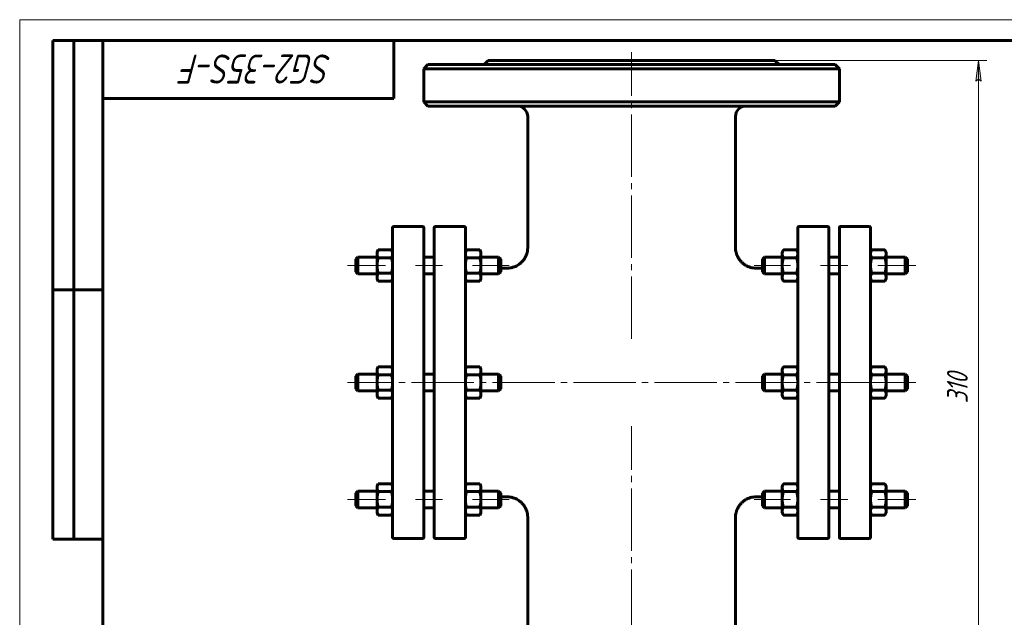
# Model space of a CAD drawing. Header units: millimetres. Extents: x 0 to 420, y -3 to 297.
# Tile 4 of 5: x 0 to 237, y 153 to 297. Entities that reach past the tile are written whole.
import ezdxf

# ---------------------------------------------------------------- set-up
doc = ezdxf.new("R2010")
doc.units = ezdxf.units.MM
for name, pattern in [('K5LT_AXLED', [19.5, 15, -1.5, 1.5, -1.5]), ('K5LT_BASIC', [0]), ('K5LT_THIN', [0])]:
    doc.linetypes.add(name, pattern=pattern)
doc.layers.add('Системный слой', color=7, linetype='Continuous')
doc.layers.add('Системный слой (1)', color=7, linetype='Continuous', true_color=0x6c6c6c)
doc.styles.add('KDIMTEXTSTYLE', font='GOST_AU.SHX', dxfattribs={"width": 0.96, "oblique": 15, "height": 5})
doc.styles.add('KTEXTSTYLE', font='GOST_AU.SHX', dxfattribs={"width": 0.96, "height": 5})
doc.dimstyles.new('KDIMSTYLE (0.50)', dxfattribs={"dimtxt": 5, "dimasz": 1, "dimexe": 2, "dimexo": 0, "dimgap": 1, "dimtad": 1, "dimlfac": 2, "dimtxsty": 'KDIMTEXTSTYLE', "dimsah": 1, "dimcen": 0, "dimdle": 1, "dimadec": 0, "dimazin": 0, "dimtfac": 0.667, "dimtmove": 0, "dimatfit": 3, "dimfxl": 1, "dimtvp": 1, "dimtolj": 1, "dimtzin": 0, "dimarcsym": 0})

# ---------------------------------------------------------------- blocks, each defined once
blk = doc.blocks.new('U0')
at = {"layer": 'Системный слой (1)', "linetype": 'K5LT_BASIC', "lineweight": 60}
for p, q in [((115.75, 182.2), (117.25, 182.2)), ((177.25, 182.2), (178.75, 182.2))]:
    blk.add_line(p, q, dxfattribs=at)
blk = doc.blocks.new('U1')
at = {"layer": 'Системный слой (1)', "linetype": 'K5LT_BASIC', "lineweight": 60}
for p, q in [((115.75, 237.2), (117.25, 237.2)), ((177.25, 237.2), (178.75, 237.2))]:
    blk.add_line(p, q, dxfattribs=at)
blk = doc.blocks.new('D0')
at = {"layer": 'Системный слой (1)'}
for points in [[(231.4, 282.2), (230.75, 287.2), (230.09, 282.2), (230.75, 282.7)], [(230.75, 132.2), (231.4, 137.2), (230.75, 136.7), (230.09, 137.2)]]:
    blk.add_hatch(color=256, dxfattribs=at).paths.add_polyline_path(points)
at = {"layer": 'Системный слой (1)', "linetype": 'K5LT_THIN', "lineweight": 18}
for p, q in [((147.25, 287.2), (232.75, 287.2)), ((230.09, 282.2), (230.75, 287.2)), ((230.75, 287.2), (231.4, 282.2)), ((230.75, 282.7), (230.09, 282.2)), ((231.4, 282.2), (230.75, 282.7)), ((230.75, 132.2), (230.09, 137.2)), ((230.09, 137.2), (230.75, 136.7)), ((230.75, 136.7), (231.4, 137.2)), ((231.4, 137.2), (230.75, 132.2)), ((147.25, 132.2), (232.75, 132.2))]:
    blk.add_line(p, q, dxfattribs=at)
blk.add_wipeout([(229.75, 204.69), (222.36, 204.69), (222.36, 214.31), (229.75, 214.31)]).dxf.layer = 'Системный слой (1)'
blk.add_line((230.75, 287.2), (230.75, 132.2), dxfattribs=at)
at = {"layer": 'Системный слой (1)', "insert": (223.16, 204.69), "char_height": 5, "attachment_point": 1, "rotation": 90, "style": 'KTEXTSTYLE'}
blk.add_mtext('\\H5.0;\\W1.000;\\Q15;\\Q15;\\W0.960;310', dxfattribs=at)
blk = doc.blocks.new('KDIMARROW_01')
at = {"layer": 'Системный слой'}
blk.add_hatch(color=0, dxfattribs=at).paths.add_polyline_path([(-5, -0.66), (0, 0), (-5, 0.66), (-4.5, 0)])
at = {"layer": 'Системный слой', "color": 0, "linetype": 'K5LT_THIN', "lineweight": 18}
for p, q in [((-4.5, 0), (-5, 0.66)), ((-5, 0.66), (0, 0)), ((0, 0), (-5, -0.66)), ((-5, -0.66), (-4.5, 0))]:
    blk.add_line(p, q, dxfattribs=at)
at = {"layer": 'Системный слой (1)', "color": 0, "linetype": 'K5LT_THIN', "lineweight": 18}
blk.add_line((327.87, 209.7), (327.37, 209.7), dxfattribs=at)
blk = doc.blocks.new('U65')
at = {"linetype": 'K5LT_THIN', "lineweight": 18}
for p, q in [((0, 0), (0, 297)), ((0, 297), (420, 297))]:
    blk.add_line(p, q, dxfattribs=at)
at = {"linetype": 'K5LT_BASIC', "lineweight": 60}
for p, q in [((8, 172), (8, 292)), ((20, 292), (8, 292)), ((13, 172), (13, 292)), ((20, 5), (20, 292)), ((20, 292), (415, 292)), ((90, 292), (90, 278)), ((90, 278), (20, 278)), ((20, 232), (8, 232)), ((20, 172), (8, 172))]:
    blk.add_line(p, q, dxfattribs=at)
at = {"insert": (75.17, 281.64), "char_height": 7, "attachment_point": 1, "rotation": 180, "style": 'KTEXTSTYLE'}
blk.add_mtext('\\H5.0;\\W1.000;\\Q15;\\Q15;\\W0.960;\\H7.00;SG2-35S-F', dxfattribs=at)

msp = doc.modelspace()

# ---------------------------------------------------------------- linework, layer by layer
at = {"layer": 'Системный слой (1)', "linetype": 'K5LT_BASIC', "lineweight": 60}
for p, q in [((112.7515, 287.2041), (111.7515, 286.2041)), ((112.7515, 287.2041), (181.7515, 287.2041)), ((181.7515, 287.2041), (182.7515, 286.2041)), ((98.2515, 286.2041), (97.2515, 285.2041)), ((97.2515, 277.2041), (97.2515, 285.2041)), ((97.2515, 285.2041), (197.2515, 285.2041)), ((98.2515, 286.2041), (196.2515, 286.2041)), ((196.2515, 286.2041), (197.2515, 285.2041)), ((197.2515, 277.2041), (197.2515, 285.2041)), ((98.2515, 276.2041), (97.2515, 277.2041)), ((197.2515, 277.2041), (97.2515, 277.2041)), ((98.2515, 276.2041), (196.2515, 276.2041)), ((196.2515, 276.2041), (197.2515, 277.2041)), ((122.2523, 242.2031), (122.2515, 273.7041)), ((172.2506, 242.2031), (172.2515, 273.7041)), ((89.7515, 172.4541), (89.7515, 246.9541)), ((90.0015, 247.2041), (97.0015, 247.2041)), ((97.2515, 246.9541), (97.2515, 172.4541)), ((99.7515, 172.4541), (99.7515, 246.9541)), ((107.0015, 247.2041), (100.0015, 247.2041)), ((107.2515, 246.9541), (107.2515, 172.4541)), ((187.2515, 246.9541), (187.2515, 172.4541)), ((194.5015, 247.2041), (187.5015, 247.2041)), ((194.7515, 172.4541), (194.7515, 246.9541)), ((197.2515, 246.9541), (197.2515, 172.4541)), ((197.5015, 247.2041), (204.5015, 247.2041)), ((204.7515, 172.4541), (204.7515, 246.9541)), ((80.8765, 239.3499), (81.3765, 239.8499)), ((80.8765, 236.3499), (80.8765, 239.3499)), ((81.3765, 239.8499), (81.3765, 235.8499)), ((81.3765, 239.8499), (86.0015, 239.8499)), ((86.0015, 241.0999), (86.2917, 241.6027)), ((86.0015, 240.6645), (86.0015, 241.0999)), ((86.0015, 237.8499), (86.0015, 240.6645)), ((86.2917, 241.6027), (89.4612, 241.6027)), ((86.2917, 239.7263), (89.4612, 239.7263)), ((89.7515, 241.0999), (89.4612, 241.6027)), ((97.2515, 239.8499), (99.7515, 239.8499)), ((107.2515, 241.0999), (107.5417, 241.6027)), ((107.5417, 241.6027), (110.7112, 241.6027)), ((107.5417, 239.7263), (110.7112, 239.7263)), ((111.0015, 241.0999), (110.7112, 241.6027)), ((111.0015, 241.0999), (111.0015, 240.6645)), ((111.0015, 240.6645), (111.0015, 237.8499)), ((111.0015, 239.8499), (115.2515, 239.8499)), ((115.7515, 239.3499), (115.2515, 239.8499)), ((115.2515, 235.8499), (115.2515, 239.8499)), ((115.7515, 239.3499), (115.7515, 236.3499)), ((178.7515, 239.3499), (179.2515, 239.8499)), ((178.7515, 239.3499), (178.7515, 236.3499)), ((179.2515, 235.8499), (179.2515, 239.8499)), ((179.2515, 239.8499), (183.5015, 239.8499)), ((183.5015, 241.0999), (183.7917, 241.6027)), ((183.5015, 240.6645), (183.5015, 241.0999)), ((183.5015, 237.8499), (183.5015, 240.6645)), ((183.7917, 241.6027), (186.9612, 241.6027)), ((183.7917, 239.7263), (186.9612, 239.7263)), ((187.2515, 241.0999), (186.9612, 241.6027)), ((194.7515, 239.8499), (197.2515, 239.8499)), ((204.7515, 241.0999), (205.0417, 241.6027)), ((205.0417, 241.6027), (208.2112, 241.6027)), ((205.0417, 239.7263), (208.2112, 239.7263)), ((208.5015, 241.0999), (208.2112, 241.6027)), ((208.5015, 241.0999), (208.5015, 240.6645)), ((208.5015, 240.6645), (208.5015, 237.8499)), ((208.5015, 239.8499), (213.1265, 239.8499)), ((213.1265, 239.8499), (213.1265, 235.8499)), ((213.6265, 239.3499), (213.1265, 239.8499)), ((213.6265, 236.3499), (213.6265, 239.3499)), ((86.0015, 235.0353), (86.0015, 237.8499)), ((111.0015, 237.8499), (111.0015, 235.0353)), ((117.2524, 237.2033), (117.2525, 237.2032)), ((177.2505, 237.2033), (177.2505, 237.2032)), ((183.5015, 235.0353), (183.5015, 237.8499)), ((208.5015, 237.8499), (208.5015, 235.0353)), ((80.8765, 236.3499), (81.3765, 235.8499)), ((81.3765, 235.8499), (86.0015, 235.8499)), ((86.0015, 234.5999), (86.0015, 235.0353)), ((86.0015, 234.5999), (86.2917, 234.0971)), ((86.2917, 235.9735), (89.4612, 235.9735)), ((89.7515, 234.5999), (89.4612, 234.0971)), ((97.2515, 235.8499), (99.7515, 235.8499)), ((107.2515, 234.5999), (107.5417, 234.0971)), ((107.5417, 235.9735), (110.7112, 235.9735)), ((111.0015, 234.5999), (110.7112, 234.0971)), ((111.0015, 235.8499), (115.2515, 235.8499)), ((111.0015, 235.0353), (111.0015, 234.5999)), ((115.7515, 236.3499), (115.2515, 235.8499)), ((178.7515, 236.3499), (179.2515, 235.8499)), ((179.2515, 235.8499), (183.5015, 235.8499)), ((183.5015, 234.5999), (183.5015, 235.0353)), ((183.5015, 234.5999), (183.7917, 234.0971)), ((183.7917, 235.9735), (186.9612, 235.9735)), ((187.2515, 234.5999), (186.9612, 234.0971)), ((194.7515, 235.8499), (197.2515, 235.8499)), ((204.7515, 234.5999), (205.0417, 234.0971)), ((205.0417, 235.9735), (208.2112, 235.9735)), ((208.5015, 234.5999), (208.2112, 234.0971)), ((208.5015, 235.8499), (213.1265, 235.8499)), ((208.5015, 235.0353), (208.5015, 234.5999)), ((213.6265, 236.3499), (213.1265, 235.8499)), ((86.2917, 234.0971), (89.4612, 234.0971)), ((107.5417, 234.0971), (110.7112, 234.0971)), ((183.7917, 234.0971), (186.9612, 234.0971)), ((205.0417, 234.0971), (208.2112, 234.0971)), ((86.0015, 212.9541), (86.2917, 213.4568)), ((86.2917, 213.4568), (89.4612, 213.4568)), ((89.7515, 212.9541), (89.4612, 213.4568)), ((107.2515, 212.9541), (107.5417, 213.4568)), ((107.5417, 213.4568), (110.7112, 213.4568)), ((111.0015, 212.9541), (110.7112, 213.4568)), ((183.5015, 212.9541), (183.7917, 213.4568)), ((183.7917, 213.4568), (186.9612, 213.4568)), ((187.2515, 212.9541), (186.9612, 213.4568)), ((204.7515, 212.9541), (205.0417, 213.4568)), ((205.0417, 213.4568), (208.2112, 213.4568)), ((208.5015, 212.9541), (208.2112, 213.4568)), ((80.8765, 211.2041), (81.3765, 211.7041)), ((80.8765, 208.2041), (80.8765, 211.2041)), ((81.3765, 211.7041), (81.3765, 207.7041)), ((81.3765, 211.7041), (86.0015, 211.7041)), ((86.0015, 212.5187), (86.0015, 212.9541)), ((86.0015, 209.7041), (86.0015, 212.5187)), ((86.2917, 211.5805), (89.4612, 211.5805)), ((97.2515, 211.7041), (99.7515, 211.7041)), ((107.5417, 211.5805), (110.7112, 211.5805)), ((111.0015, 212.9541), (111.0015, 212.5187)), ((111.0015, 212.5187), (111.0015, 209.7041)), ((111.0015, 211.7041), (115.2515, 211.7041)), ((115.2515, 207.7041), (115.2515, 211.7041)), ((115.7515, 211.2041), (115.2515, 211.7041)), ((115.7515, 211.2041), (115.7515, 208.2041)), ((178.7515, 211.2041), (179.2515, 211.7041)), ((178.7515, 211.2041), (178.7515, 208.2041)), ((179.2515, 207.7041), (179.2515, 211.7041)), ((179.2515, 211.7041), (183.5015, 211.7041)), ((183.5015, 212.5187), (183.5015, 212.9541)), ((183.5015, 209.7041), (183.5015, 212.5187)), ((183.7917, 211.5805), (186.9612, 211.5805)), ((194.7515, 211.7041), (197.2515, 211.7041)), ((205.0417, 211.5805), (208.2112, 211.5805)), ((208.5015, 212.9541), (208.5015, 212.5187)), ((208.5015, 212.5187), (208.5015, 209.7041)), ((208.5015, 211.7041), (213.1265, 211.7041)), ((213.6265, 211.2041), (213.1265, 211.7041)), ((213.1265, 211.7041), (213.1265, 207.7041)), ((213.6265, 208.2041), (213.6265, 211.2041)), ((86.0015, 206.8895), (86.0015, 209.7041)), ((111.0015, 209.7041), (111.0015, 206.8895)), ((183.5015, 206.8895), (183.5015, 209.7041)), ((208.5015, 209.7041), (208.5015, 206.8895)), ((80.8765, 208.2041), (81.3765, 207.7041)), ((81.3765, 207.7041), (86.0015, 207.7041)), ((86.0015, 206.4541), (86.0015, 206.8895)), ((86.0015, 206.4541), (86.2917, 205.9513)), ((86.2917, 207.8277), (89.4612, 207.8277)), ((89.7515, 206.4541), (89.4612, 205.9513)), ((97.2515, 207.7041), (99.7515, 207.7041)), ((107.2515, 206.4541), (107.5417, 205.9513)), ((107.5417, 207.8277), (110.7112, 207.8277)), ((111.0015, 206.4541), (110.7112, 205.9513)), ((111.0015, 207.7041), (115.2515, 207.7041)), ((111.0015, 206.8895), (111.0015, 206.4541)), ((115.7515, 208.2041), (115.2515, 207.7041)), ((178.7515, 208.2041), (179.2515, 207.7041)), ((179.2515, 207.7041), (183.5015, 207.7041)), ((183.5015, 206.4541), (183.5015, 206.8895)), ((183.5015, 206.4541), (183.7917, 205.9513)), ((183.7917, 207.8277), (186.9612, 207.8277)), ((187.2515, 206.4541), (186.9612, 205.9513)), ((194.7515, 207.7041), (197.2515, 207.7041)), ((204.7515, 206.4541), (205.0417, 205.9513)), ((205.0417, 207.8277), (208.2112, 207.8277)), ((208.5015, 206.4541), (208.2112, 205.9513)), ((208.5015, 207.7041), (213.1265, 207.7041)), ((208.5015, 206.8895), (208.5015, 206.4541)), ((213.6265, 208.2041), (213.1265, 207.7041)), ((86.2917, 205.9513), (89.4612, 205.9513)), ((107.5417, 205.9513), (110.7112, 205.9513)), ((183.7917, 205.9513), (186.9612, 205.9513)), ((205.0417, 205.9513), (208.2112, 205.9513)), ((86.0015, 184.8082), (86.2917, 185.311)), ((86.2917, 185.311), (89.4612, 185.311)), ((89.7515, 184.8082), (89.4612, 185.311)), ((107.2515, 184.8082), (107.5417, 185.311)), ((107.5417, 185.311), (110.7112, 185.311)), ((111.0015, 184.8082), (110.7112, 185.311)), ((183.5015, 184.8082), (183.7917, 185.311)), ((183.7917, 185.311), (186.9612, 185.311)), ((187.2515, 184.8082), (186.9612, 185.311)), ((204.7515, 184.8082), (205.0417, 185.311)), ((205.0417, 185.311), (208.2112, 185.311)), ((208.5015, 184.8082), (208.2112, 185.311)), ((80.8765, 183.0582), (81.3765, 183.5582)), ((80.8765, 180.0582), (80.8765, 183.0582)), ((81.3765, 183.5582), (86.0015, 183.5582)), ((81.3765, 183.5582), (81.3765, 179.5582)), ((86.0015, 184.3728), (86.0015, 184.8082)), ((86.0015, 181.5582), (86.0015, 184.3728)), ((86.2917, 183.4346), (89.4612, 183.4346)), ((97.2515, 183.5582), (99.7515, 183.5582)), ((107.5417, 183.4346), (110.7112, 183.4346)), ((111.0015, 184.8082), (111.0015, 184.3728)), ((111.0015, 184.3728), (111.0015, 181.5582)), ((111.0015, 183.5582), (115.2515, 183.5582)), ((115.7515, 183.0582), (115.2515, 183.5582)), ((115.2515, 179.5582), (115.2515, 183.5582)), ((115.7515, 183.0582), (115.7515, 180.0582)), ((178.7515, 183.0582), (179.2515, 183.5582)), ((178.7515, 183.0582), (178.7515, 180.0582)), ((179.2515, 183.5582), (183.5015, 183.5582)), ((179.2515, 179.5582), (179.2515, 183.5582)), ((183.5015, 184.3728), (183.5015, 184.8082)), ((183.5015, 181.5582), (183.5015, 184.3728)), ((183.7917, 183.4346), (186.9612, 183.4346)), ((194.7515, 183.5582), (197.2515, 183.5582)), ((205.0417, 183.4346), (208.2112, 183.4346)), ((208.5015, 184.8082), (208.5015, 184.3728)), ((208.5015, 184.3728), (208.5015, 181.5582)), ((208.5015, 183.5582), (213.1265, 183.5582)), ((213.1265, 183.5582), (213.1265, 179.5582)), ((213.6265, 183.0582), (213.1265, 183.5582)), ((213.6265, 180.0582), (213.6265, 183.0582)), ((86.0015, 178.7437), (86.0015, 181.5582)), ((111.0015, 181.5582), (111.0015, 178.7437)), ((183.5015, 178.7437), (183.5015, 181.5582)), ((208.5015, 181.5582), (208.5015, 178.7437)), ((80.8765, 180.0582), (81.3765, 179.5582)), ((81.3765, 179.5582), (86.0015, 179.5582)), ((86.0015, 178.3082), (86.0015, 178.7437)), ((86.0015, 178.3082), (86.2917, 177.8055)), ((86.2917, 179.6819), (89.4612, 179.6819)), ((86.2917, 177.8055), (89.4612, 177.8055)), ((89.7515, 178.3082), (89.4612, 177.8055)), ((97.2515, 179.5582), (99.7515, 179.5582)), ((107.2515, 178.3082), (107.5417, 177.8055)), ((107.5417, 179.6819), (110.7112, 179.6819)), ((107.5417, 177.8055), (110.7112, 177.8055)), ((111.0015, 178.3082), (110.7112, 177.8055)), ((111.0015, 179.5582), (115.2515, 179.5582)), ((111.0015, 178.7437), (111.0015, 178.3082)), ((115.7515, 180.0582), (115.2515, 179.5582)), ((178.7515, 180.0582), (179.2515, 179.5582)), ((179.2515, 179.5582), (183.5015, 179.5582)), ((183.5015, 178.3082), (183.5015, 178.7437)), ((183.5015, 178.3082), (183.7917, 177.8055)), ((183.7917, 179.6819), (186.9612, 179.6819)), ((183.7917, 177.8055), (186.9612, 177.8055)), ((187.2515, 178.3082), (186.9612, 177.8055)), ((194.7515, 179.5582), (197.2515, 179.5582)), ((204.7515, 178.3082), (205.0417, 177.8055)), ((205.0417, 179.6819), (208.2112, 179.6819)), ((205.0417, 177.8055), (208.2112, 177.8055)), ((208.5015, 178.3082), (208.2112, 177.8055)), ((208.5015, 179.5582), (213.1265, 179.5582)), ((208.5015, 178.7437), (208.5015, 178.3082)), ((213.6265, 180.0582), (213.1265, 179.5582)), ((122.2508, 177.2034), (122.2508, 177.2034)), ((122.2515, 145.7041), (122.2515, 177.2034)), ((172.2515, 145.7041), (172.2521, 177.2034)), ((172.2521, 177.2034), (172.2521, 177.2034)), ((90.0015, 172.2041), (97.0015, 172.2041)), ((107.0015, 172.2041), (100.0015, 172.2041)), ((194.5015, 172.2041), (187.5015, 172.2041)), ((197.5015, 172.2041), (204.5015, 172.2041))]:
    msp.add_line(p, q, dxfattribs=at)
at = {"layer": 'Системный слой (1)', "linetype": 'K5LT_AXLED', "lineweight": 18}
for p, q in [((88.0015, 237.8499), (78.8765, 237.8499)), ((101.7515, 237.8499), (95.2515, 237.8499)), ((117.7515, 237.8499), (109.0015, 237.8499)), ((88.0015, 209.7041), (78.8765, 209.7041)), ((88.0015, 181.5582), (78.8765, 181.5582)), ((101.7515, 181.5582), (95.2515, 181.5582)), ((117.7515, 181.5582), (109.0015, 181.5582))]:
    msp.add_line(p, q, dxfattribs=at)
at = {"layer": 'Системный слой (1)', "linetype": 'K5LT_BASIC', "lineweight": 60}
for centre, radius, start, end in [((119.7515, 273.7041), 2.5, 0, 90), ((174.7515, 273.7041), 2.5, 90, 180), ((90.0015, 246.9541), 0.25, 90, 180), ((97.0015, 246.9541), 0.25, 0, 90), ((100.0015, 246.9541), 0.25, 90, 180), ((107.0015, 246.9541), 0.25, 0, 90), ((187.5015, 246.9541), 0.25, 90, 180), ((194.5015, 246.9541), 0.25, 0, 90), ((197.5015, 246.9541), 0.25, 90, 180), ((204.5015, 246.9541), 0.25, 0, 90), ((90.0015, 172.4541), 0.25, 180, 270), ((97.0015, 172.4541), 0.25, 270, 0), ((100.0015, 172.4541), 0.25, 180, 270), ((107.0015, 172.4541), 0.25, 270, 0), ((187.5015, 172.4541), 0.25, 180, 270), ((194.5015, 172.4541), 0.25, 270, 0), ((197.5015, 172.4541), 0.25, 180, 270), ((204.5015, 172.4541), 0.25, 270, 0)]:
    msp.add_arc(centre, radius, start, end, dxfattribs=at)
for points, knots in [([(122.2523, 242.2031), (122.2523, 242.2023), (122.2523, 242.2013), (122.2523, 242.1992), (122.2523, 242.1978), (122.2523, 242.194), (122.2523, 242.1915), (122.2522, 242.1842), (122.2522, 242.1794), (122.2521, 242.165), (122.252, 242.1556), (122.2517, 242.1273), (122.2514, 242.1085), (122.2501, 242.0524), (122.2488, 242.0151), (122.2437, 241.9041), (122.2386, 241.8303), (122.2186, 241.6109), (122.1989, 241.4656), (122.1341, 241.1064), (122.0812, 240.8939), (121.9484, 240.4776), (121.8684, 240.2738), (121.6836, 239.8813), (121.5791, 239.6924), (121.3507, 239.3357), (121.2275, 239.1673), (120.9547, 238.8389), (120.8041, 238.6798), (120.486, 238.3856), (120.3187, 238.2501), (119.9725, 238.0055), (119.794, 237.8957), (119.4122, 237.6924), (119.2081, 237.6005), (118.7876, 237.4434), (118.5711, 237.3784), (118.1333, 237.2784), (117.9121, 237.2431), (117.5443, 237.2099), (117.3984, 237.2032), (117.2524, 237.2033)], [0, 0, 0, 0, 0.00668351, 0.00668351, 0.01737713, 0.01737713, 0.03742768, 0.03742768, 0.07619205, 0.07619205, 0.15238411, 0.15238411, 0.30343151, 0.30343151, 0.60285291, 0.60285291, 1.19634892, 1.19634892, 2.37264735, 2.37264735, 4.12582652, 4.12582652, 5.87888331, 5.87888331, 7.60671123, 7.60671123, 9.27772249, 9.27772249, 11.03168767, 11.03168767, 12.75477335, 12.75477335, 14.43299318, 14.43299318, 16.22529494, 16.22529494, 18.03500101, 18.03500101, 19.82803108, 19.82803108, 20.99966584, 20.99966584, 20.99966584, 20.99966584]), ([(172.2506, 242.2031), (172.2506, 242.2018), (172.2506, 242.1998), (172.2506, 242.1965), (172.2507, 242.1945), (172.2507, 242.1888), (172.2507, 242.1852), (172.2507, 242.1745), (172.2508, 242.1675), (172.251, 242.1469), (172.2511, 242.1333), (172.2518, 242.093), (172.2525, 242.0664), (172.2551, 241.9879), (172.2577, 241.936), (172.2676, 241.7832), (172.2773, 241.6824), (172.3148, 241.3865), (172.3511, 241.1923), (172.4516, 240.7885), (172.5183, 240.5795), (172.6776, 240.1743), (172.77, 239.9778), (172.9795, 239.599), (173.0964, 239.4166), (173.3543, 239.0658), (173.4957, 238.8976), (173.7976, 238.5829), (173.958, 238.4361), (174.2925, 238.1688), (174.466, 238.0477), (174.8314, 237.8257), (175.0236, 237.7254), (175.4271, 237.5464), (175.6388, 237.4688), (176.0706, 237.3423), (176.2908, 237.2933), (176.7571, 237.2223), (177.0037, 237.2032), (177.2505, 237.2033)], [0, 0, 0, 0, 0.01069362, 0.01069362, 0.02673404, 0.02673404, 0.05614148, 0.05614148, 0.11228296, 0.11228296, 0.22189252, 0.22189252, 0.43576483, 0.43576483, 0.85281587, 0.85281587, 1.66553091, 1.66553091, 3.24818725, 3.24818725, 5.00439631, 5.00439631, 6.74243533, 6.74243533, 8.4772216, 8.4772216, 10.23608458, 10.23608458, 11.97669436, 11.97669436, 13.67139447, 13.67139447, 15.40722937, 15.40722937, 17.21287852, 17.21287852, 19.01767576, 19.01767576, 20.99832914, 20.99832914, 20.99832914, 20.99832914]), ([(122.2508, 177.2034), (122.2508, 177.2042), (122.2508, 177.2052), (122.2508, 177.2073), (122.2508, 177.2087), (122.2508, 177.2125), (122.2508, 177.215), (122.2507, 177.2223), (122.2507, 177.2272), (122.2506, 177.2415), (122.2506, 177.251), (122.2502, 177.2793), (122.2499, 177.2981), (122.2486, 177.3542), (122.2473, 177.3914), (122.2423, 177.5025), (122.2372, 177.5763), (122.2174, 177.7958), (122.1977, 177.9412), (122.1331, 178.2998), (122.0805, 178.5117), (121.9483, 178.9271), (121.8686, 179.1304), (121.6846, 179.5223), (121.5805, 179.7109), (121.3538, 180.0659), (121.232, 180.2331), (120.9612, 180.5606), (120.811, 180.7199), (120.4938, 181.0146), (120.327, 181.1504), (119.9819, 181.3952), (119.8041, 181.5051), (119.4239, 181.7088), (119.2206, 181.801), (118.8017, 181.9588), (118.5859, 182.0242), (118.1496, 182.1253), (117.929, 182.1612), (117.5555, 182.1963), (117.4031, 182.2035), (117.2506, 182.2035)], [0, 0, 0, 0, 0.00668412, 0.00668412, 0.01737871, 0.01737871, 0.03743107, 0.03743107, 0.07619896, 0.07619896, 0.15239793, 0.15239793, 0.30345903, 0.30345903, 0.6029076, 0.6029076, 1.19645744, 1.19645744, 2.37286257, 2.37286257, 4.12086348, 4.12086348, 5.86938393, 5.86938393, 7.59345153, 7.59345153, 9.24931799, 9.24931799, 11.00200721, 11.00200721, 12.72326213, 12.72326213, 14.39659511, 14.39659511, 16.18351903, 16.18351903, 17.98802085, 17.98802085, 19.77639477, 19.77639477, 20.99966588, 20.99966588, 20.99966588, 20.99966588]), ([(172.2521, 177.2034), (172.2521, 177.2047), (172.2521, 177.2067), (172.2522, 177.21), (172.2522, 177.212), (172.2522, 177.2177), (172.2522, 177.2213), (172.2522, 177.232), (172.2523, 177.239), (172.2524, 177.2596), (172.2526, 177.2733), (172.2533, 177.3135), (172.254, 177.3402), (172.2566, 177.4187), (172.2591, 177.4706), (172.269, 177.6234), (172.2786, 177.7243), (172.316, 178.0203), (172.3523, 178.2145), (172.4524, 178.6178), (172.5189, 178.8263), (172.6775, 179.2307), (172.7696, 179.4268), (172.9783, 179.8051), (173.0948, 179.9872), (173.352, 180.3378), (173.493, 180.5059), (173.7943, 180.8207), (173.9544, 180.9676), (174.2883, 181.235), (174.4614, 181.3561), (174.824, 181.5769), (175.0136, 181.6763), (175.4136, 181.855), (175.6245, 181.933), (176.0548, 182.0605), (176.2743, 182.1101), (176.7461, 182.1836), (176.9991, 182.2036), (177.2523, 182.2035)], [0, 0, 0, 0, 0.01069459, 0.01069459, 0.02673646, 0.02673646, 0.05614657, 0.05614657, 0.11229314, 0.11229314, 0.22191264, 0.22191264, 0.43580435, 0.43580435, 0.85289322, 0.85289322, 1.66568197, 1.66568197, 3.24848188, 3.24848188, 4.99979132, 4.99979132, 6.73371825, 6.73371825, 8.46507853, 8.46507853, 10.22150736, 10.22150736, 11.96073287, 11.96073287, 13.65248304, 13.65248304, 15.3665309, 15.3665309, 17.16684387, 17.16684387, 18.96674295, 18.96674295, 20.99832906, 20.99832906, 20.99832906, 20.99832906])]:
    msp.add_open_spline(points, degree=3, knots=knots, dxfattribs=at)
for points in [[(86.2917, 241.6027), (86.0015, 241.0999), (86.0015, 240.6645)], [(86.0015, 240.6645), (86.0015, 240.2291), (86.2917, 239.7263)], [(86.2917, 239.7263), (86.0015, 238.7207), (86.0015, 237.8499)], [(89.7515, 240.6645), (89.7515, 241.0999), (89.4612, 241.6027)], [(89.4612, 239.7263), (89.7515, 240.2291), (89.7515, 240.6645)], [(89.7515, 237.8499), (89.7515, 238.7207), (89.4612, 239.7263)], [(107.5417, 241.6027), (107.2515, 241.0999), (107.2515, 240.6645)], [(107.2515, 240.6645), (107.2515, 240.2291), (107.5417, 239.7263)], [(107.5417, 239.7263), (107.2515, 238.7207), (107.2515, 237.8499)], [(111.0015, 240.6645), (111.0015, 241.0999), (110.7112, 241.6027)], [(110.7112, 239.7263), (111.0015, 240.2291), (111.0015, 240.6645)], [(111.0015, 237.8499), (111.0015, 238.7207), (110.7112, 239.7263)], [(183.7917, 241.6027), (183.5015, 241.0999), (183.5015, 240.6645)], [(183.5015, 240.6645), (183.5015, 240.2291), (183.7917, 239.7263)], [(183.7917, 239.7263), (183.5015, 238.7207), (183.5015, 237.8499)], [(187.2515, 240.6645), (187.2515, 241.0999), (186.9612, 241.6027)], [(186.9612, 239.7263), (187.2515, 240.2291), (187.2515, 240.6645)], [(187.2515, 237.8499), (187.2515, 238.7207), (186.9612, 239.7263)], [(205.0417, 241.6027), (204.7515, 241.0999), (204.7515, 240.6645)], [(204.7515, 240.6645), (204.7515, 240.2291), (205.0417, 239.7263)], [(205.0417, 239.7263), (204.7515, 238.7207), (204.7515, 237.8499)], [(208.5015, 240.6645), (208.5015, 241.0999), (208.2112, 241.6027)], [(208.2112, 239.7263), (208.5015, 240.2291), (208.5015, 240.6645)], [(208.5015, 237.8499), (208.5015, 238.7207), (208.2112, 239.7263)], [(86.0015, 237.8499), (86.0015, 236.9791), (86.2917, 235.9735)], [(89.4612, 235.9735), (89.7515, 236.9791), (89.7515, 237.8499)], [(107.2515, 237.8499), (107.2515, 236.9791), (107.5417, 235.9735)], [(110.7112, 235.9735), (111.0015, 236.9791), (111.0015, 237.8499)], [(183.5015, 237.8499), (183.5015, 236.9791), (183.7917, 235.9735)], [(186.9612, 235.9735), (187.2515, 236.9791), (187.2515, 237.8499)], [(204.7515, 237.8499), (204.7515, 236.9791), (205.0417, 235.9735)], [(208.2112, 235.9735), (208.5015, 236.9791), (208.5015, 237.8499)], [(86.2917, 235.9735), (86.0015, 235.4707), (86.0015, 235.0353)], [(86.0015, 235.0353), (86.0015, 234.5999), (86.2917, 234.0971)], [(89.7515, 235.0353), (89.7515, 235.4707), (89.4612, 235.9735)], [(89.4612, 234.0971), (89.7515, 234.5999), (89.7515, 235.0353)], [(107.5417, 235.9735), (107.2515, 235.4707), (107.2515, 235.0353)], [(107.2515, 235.0353), (107.2515, 234.5999), (107.5417, 234.0971)], [(111.0015, 235.0353), (111.0015, 235.4707), (110.7112, 235.9735)], [(110.7112, 234.0971), (111.0015, 234.5999), (111.0015, 235.0353)], [(183.7917, 235.9735), (183.5015, 235.4707), (183.5015, 235.0353)], [(183.5015, 235.0353), (183.5015, 234.5999), (183.7917, 234.0971)], [(187.2515, 235.0353), (187.2515, 235.4707), (186.9612, 235.9735)], [(186.9612, 234.0971), (187.2515, 234.5999), (187.2515, 235.0353)], [(205.0417, 235.9735), (204.7515, 235.4707), (204.7515, 235.0353)], [(204.7515, 235.0353), (204.7515, 234.5999), (205.0417, 234.0971)], [(208.5015, 235.0353), (208.5015, 235.4707), (208.2112, 235.9735)], [(208.2112, 234.0971), (208.5015, 234.5999), (208.5015, 235.0353)], [(86.2917, 213.4568), (86.0015, 212.9541), (86.0015, 212.5187)], [(89.7515, 212.5187), (89.7515, 212.9541), (89.4612, 213.4568)], [(107.5417, 213.4568), (107.2515, 212.9541), (107.2515, 212.5187)], [(111.0015, 212.5187), (111.0015, 212.9541), (110.7112, 213.4568)], [(183.7917, 213.4568), (183.5015, 212.9541), (183.5015, 212.5187)], [(187.2515, 212.5187), (187.2515, 212.9541), (186.9612, 213.4568)], [(205.0417, 213.4568), (204.7515, 212.9541), (204.7515, 212.5187)], [(208.5015, 212.5187), (208.5015, 212.9541), (208.2112, 213.4568)], [(86.0015, 212.5187), (86.0015, 212.0832), (86.2917, 211.5805)], [(86.2917, 211.5805), (86.0015, 210.5749), (86.0015, 209.7041)], [(89.4612, 211.5805), (89.7515, 212.0832), (89.7515, 212.5187)], [(89.7515, 209.7041), (89.7515, 210.5749), (89.4612, 211.5805)], [(107.2515, 212.5187), (107.2515, 212.0832), (107.5417, 211.5805)], [(107.5417, 211.5805), (107.2515, 210.5749), (107.2515, 209.7041)], [(110.7112, 211.5805), (111.0015, 212.0832), (111.0015, 212.5187)], [(111.0015, 209.7041), (111.0015, 210.5749), (110.7112, 211.5805)], [(183.5015, 212.5187), (183.5015, 212.0832), (183.7917, 211.5805)], [(183.7917, 211.5805), (183.5015, 210.5749), (183.5015, 209.7041)], [(186.9612, 211.5805), (187.2515, 212.0832), (187.2515, 212.5187)], [(187.2515, 209.7041), (187.2515, 210.5749), (186.9612, 211.5805)], [(204.7515, 212.5187), (204.7515, 212.0832), (205.0417, 211.5805)], [(205.0417, 211.5805), (204.7515, 210.5749), (204.7515, 209.7041)], [(208.2112, 211.5805), (208.5015, 212.0832), (208.5015, 212.5187)], [(208.5015, 209.7041), (208.5015, 210.5749), (208.2112, 211.5805)], [(86.0015, 209.7041), (86.0015, 208.8332), (86.2917, 207.8277)], [(89.4612, 207.8277), (89.7515, 208.8332), (89.7515, 209.7041)], [(107.2515, 209.7041), (107.2515, 208.8332), (107.5417, 207.8277)], [(110.7112, 207.8277), (111.0015, 208.8332), (111.0015, 209.7041)], [(183.5015, 209.7041), (183.5015, 208.8332), (183.7917, 207.8277)], [(186.9612, 207.8277), (187.2515, 208.8332), (187.2515, 209.7041)], [(204.7515, 209.7041), (204.7515, 208.8332), (205.0417, 207.8277)], [(208.2112, 207.8277), (208.5015, 208.8332), (208.5015, 209.7041)], [(86.2917, 207.8277), (86.0015, 207.3249), (86.0015, 206.8895)], [(86.0015, 206.8895), (86.0015, 206.4541), (86.2917, 205.9513)], [(89.7515, 206.8895), (89.7515, 207.3249), (89.4612, 207.8277)], [(89.4612, 205.9513), (89.7515, 206.4541), (89.7515, 206.8895)], [(107.5417, 207.8277), (107.2515, 207.3249), (107.2515, 206.8895)], [(107.2515, 206.8895), (107.2515, 206.4541), (107.5417, 205.9513)], [(111.0015, 206.8895), (111.0015, 207.3249), (110.7112, 207.8277)], [(110.7112, 205.9513), (111.0015, 206.4541), (111.0015, 206.8895)], [(183.7917, 207.8277), (183.5015, 207.3249), (183.5015, 206.8895)], [(183.5015, 206.8895), (183.5015, 206.4541), (183.7917, 205.9513)], [(187.2515, 206.8895), (187.2515, 207.3249), (186.9612, 207.8277)], [(186.9612, 205.9513), (187.2515, 206.4541), (187.2515, 206.8895)], [(205.0417, 207.8277), (204.7515, 207.3249), (204.7515, 206.8895)], [(204.7515, 206.8895), (204.7515, 206.4541), (205.0417, 205.9513)], [(208.5015, 206.8895), (208.5015, 207.3249), (208.2112, 207.8277)], [(208.2112, 205.9513), (208.5015, 206.4541), (208.5015, 206.8895)], [(86.2917, 185.311), (86.0015, 184.8082), (86.0015, 184.3728)], [(89.7515, 184.3728), (89.7515, 184.8082), (89.4612, 185.311)], [(107.5417, 185.311), (107.2515, 184.8082), (107.2515, 184.3728)], [(111.0015, 184.3728), (111.0015, 184.8082), (110.7112, 185.311)], [(183.7917, 185.311), (183.5015, 184.8082), (183.5015, 184.3728)], [(187.2515, 184.3728), (187.2515, 184.8082), (186.9612, 185.311)], [(205.0417, 185.311), (204.7515, 184.8082), (204.7515, 184.3728)], [(208.5015, 184.3728), (208.5015, 184.8082), (208.2112, 185.311)], [(86.0015, 184.3728), (86.0015, 183.9374), (86.2917, 183.4346)], [(86.2917, 183.4346), (86.0015, 182.4291), (86.0015, 181.5582)], [(89.4612, 183.4346), (89.7515, 183.9374), (89.7515, 184.3728)], [(89.7515, 181.5582), (89.7515, 182.4291), (89.4612, 183.4346)], [(107.2515, 184.3728), (107.2515, 183.9374), (107.5417, 183.4346)], [(107.5417, 183.4346), (107.2515, 182.4291), (107.2515, 181.5582)], [(110.7112, 183.4346), (111.0015, 183.9374), (111.0015, 184.3728)], [(111.0015, 181.5582), (111.0015, 182.4291), (110.7112, 183.4346)], [(183.5015, 184.3728), (183.5015, 183.9374), (183.7917, 183.4346)], [(183.7917, 183.4346), (183.5015, 182.4291), (183.5015, 181.5582)], [(186.9612, 183.4346), (187.2515, 183.9374), (187.2515, 184.3728)], [(187.2515, 181.5582), (187.2515, 182.4291), (186.9612, 183.4346)], [(204.7515, 184.3728), (204.7515, 183.9374), (205.0417, 183.4346)], [(205.0417, 183.4346), (204.7515, 182.4291), (204.7515, 181.5582)], [(208.2112, 183.4346), (208.5015, 183.9374), (208.5015, 184.3728)], [(208.5015, 181.5582), (208.5015, 182.4291), (208.2112, 183.4346)], [(86.0015, 181.5582), (86.0015, 180.6874), (86.2917, 179.6819)], [(89.4612, 179.6819), (89.7515, 180.6874), (89.7515, 181.5582)], [(107.2515, 181.5582), (107.2515, 180.6874), (107.5417, 179.6819)], [(110.7112, 179.6819), (111.0015, 180.6874), (111.0015, 181.5582)], [(183.5015, 181.5582), (183.5015, 180.6874), (183.7917, 179.6819)], [(186.9612, 179.6819), (187.2515, 180.6874), (187.2515, 181.5582)], [(204.7515, 181.5582), (204.7515, 180.6874), (205.0417, 179.6819)], [(208.2112, 179.6819), (208.5015, 180.6874), (208.5015, 181.5582)], [(86.2917, 179.6819), (86.0015, 179.1791), (86.0015, 178.7437)], [(86.0015, 178.7437), (86.0015, 178.3082), (86.2917, 177.8055)], [(89.7515, 178.7437), (89.7515, 179.1791), (89.4612, 179.6819)], [(89.4612, 177.8055), (89.7515, 178.3082), (89.7515, 178.7437)], [(107.5417, 179.6819), (107.2515, 179.1791), (107.2515, 178.7437)], [(107.2515, 178.7437), (107.2515, 178.3082), (107.5417, 177.8055)], [(111.0015, 178.7437), (111.0015, 179.1791), (110.7112, 179.6819)], [(110.7112, 177.8055), (111.0015, 178.3082), (111.0015, 178.7437)], [(183.7917, 179.6819), (183.5015, 179.1791), (183.5015, 178.7437)], [(183.5015, 178.7437), (183.5015, 178.3082), (183.7917, 177.8055)], [(187.2515, 178.7437), (187.2515, 179.1791), (186.9612, 179.6819)], [(186.9612, 177.8055), (187.2515, 178.3082), (187.2515, 178.7437)], [(205.0417, 179.6819), (204.7515, 179.1791), (204.7515, 178.7437)], [(204.7515, 178.7437), (204.7515, 178.3082), (205.0417, 177.8055)], [(208.5015, 178.7437), (208.5015, 179.1791), (208.2112, 179.6819)], [(208.2112, 177.8055), (208.5015, 178.3082), (208.5015, 178.7437)]]:
    msp.add_rational_spline(points, [1, 1.0379548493, 1], degree=2, dxfattribs=at)

# ---------------------------------------------------------------- block references
at = {"layer": 'Системный слой (1)'}
for name in ['U1', 'U0']:
    msp.add_blockref(name, (0, 0), dxfattribs=at)

# ---------------------------------------------------------------- next in the draw order: dimensions: what is measured, and where the dimension line sits
dim = msp.add_linear_dim(base=(230.7466, 287.2041), p1=(147.2515, 132.2041), p2=(147.2515, 287.2041), angle=90, dimstyle='KDIMSTYLE (0.50)', override={"dimexo": 0, "dimpost": '\\H5.0;\\W0.960;\\Q15;<>', "dimblk1": 'KDIMARROW_01', "dimblk2": 'KDIMARROW_01', "dimse1": 0, "dimse2": 0, "dimtol": 1, "dimtp": 0, "dimtm": 0, "dimtdec": 5, "dimtolj": 1}, dxfattribs=at)
dim.commit()
dim.dimension.update_dxf_attribs({"geometry": 'D0', "text_midpoint": (230.7466, 209.7041), "dimtype": 160})

# ---------------------------------------------------------------- next in the draw order: linework, layer by layer
at = {"layer": 'Системный слой (1)', "linetype": 'K5LT_AXLED', "lineweight": 18}
for p, q in [((147.2515, 220.2041), (147.2515, 289.2041)), ((185.5015, 237.8499), (176.7515, 237.8499)), ((199.2515, 237.8499), (192.7515, 237.8499)), ((215.6265, 237.8499), (206.5015, 237.8499)), ((206.7515, 209.7041), (87.7515, 209.7041)), ((215.6265, 209.7041), (206.5015, 209.7041)), ((147.2515, 130.2041), (147.2515, 199.2041)), ((185.5015, 181.5582), (176.7515, 181.5582)), ((199.2515, 181.5582), (192.7515, 181.5582)), ((215.6265, 181.5582), (206.5015, 181.5582))]:
    msp.add_line(p, q, dxfattribs=at)

# ---------------------------------------------------------------- next in the draw order: block references
msp.add_blockref('U65', (0, 0))

doc.saveas('drawing.dxf')
